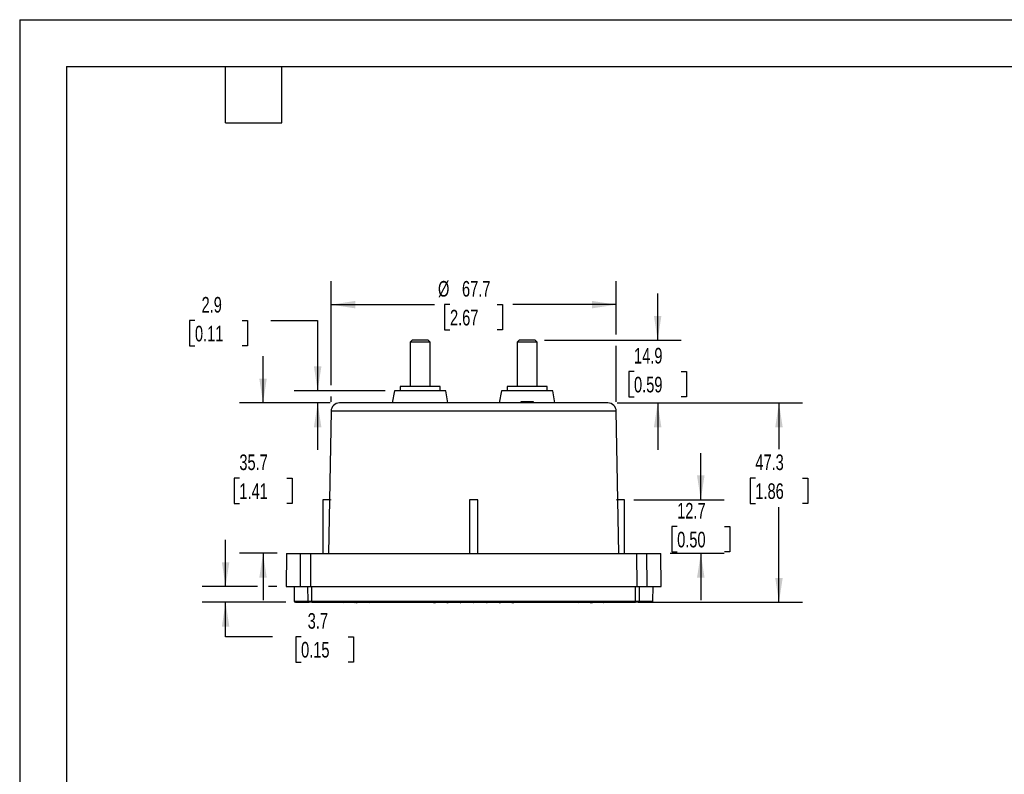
# Model space of a CAD drawing. Header units: millimetres. Extents: x 0 to 489, y 0 to 378.
# Tile 8 of 16: x 0 to 234, y 199 to 378. Entities that reach past the tile are written whole.
import ezdxf

# ---------------------------------------------------------------- set-up
doc = ezdxf.new("R2010")
doc.units = ezdxf.units.MM
doc.header["$LTSCALE"] = 1.75
doc.layers.add('DIMENSIONS', color=140, linetype='Continuous', lineweight=25)
doc.layers.add('TEXT', color=140, linetype='Continuous', lineweight=25)
doc.styles.add('SLDTEXTSTYLE0', font='TXT', dxfattribs={"width": 0.7})
doc.dimstyles.new('SLDDIMSTYLE2', dxfattribs={"dimtxt": 3.776514, "dimasz": 5.7785, "dimexe": 0, "dimexo": 0.0625, "dimgap": 0.944128, "dimtad": 0, "dimtih": 1, "dimtoh": 1, "dimrnd": 1e-09, "dimzin": 12, "dimdsep": 46, "dimtxsty": 'SLDTEXTSTYLE0', "dimsah": 1, "dimcen": 0.09, "dimadec": 0, "dimazin": 3, "dimtfac": 1, "dimtmove": 0, "dimatfit": 0, "dimfxl": 0, "dimfrac": 2, "dimtolj": 1, "dimtzin": 12, "dimarcsym": 0})
doc.dimstyles.new('SLDDIMSTYLE3', dxfattribs={"dimtxt": 3.776514, "dimasz": 5.7785, "dimexe": 0, "dimexo": 0.0625, "dimgap": 0.944128, "dimtad": 0, "dimtih": 1, "dimtoh": 1, "dimrnd": 1e-09, "dimzin": 12, "dimdsep": 46, "dimtxsty": 'SLDTEXTSTYLE0', "dimsah": 1, "dimcen": 0.09, "dimadec": 0, "dimazin": 3, "dimtfac": 1, "dimtofl": 0, "dimtmove": 0, "dimatfit": 3, "dimfxl": 0, "dimfrac": 2, "dimtolj": 1, "dimtzin": 12, "dimarcsym": 0})

# ---------------------------------------------------------------- blocks, each defined once
blk = doc.blocks.new('_D_4')
at = {"layer": 'DIMENSIONS'}
for p, q in [((151.52, 301.73), (151.52, 312.84)), ((124.64, 301.73), (157.08, 301.73)), ((145.91, 294.28), (144.64, 294.28)), ((144.64, 294.28), (144.64, 288.28)), ((157.13, 294.28), (158.4, 294.28)), ((158.4, 294.28), (158.4, 288.28)), ((144.64, 288.28), (145.91, 288.28)), ((158.4, 288.28), (157.13, 288.28)), ((141.91, 286.83), (157.08, 286.83)), ((151.52, 286.83), (151.52, 275.72))]:
    blk.add_line(p, q, dxfattribs=at)
for points in [[(151.52, 301.73), (152.41, 307.51), (150.63, 307.51)], [(151.52, 286.83), (150.63, 281.05), (152.41, 281.05)]]:
    blk.add_solid(points, dxfattribs=at)
at = {"layer": 'DIMENSIONS', "char_height": 3.704, "attachment_point": 1, "style": 'SLDTEXTSTYLE0'}
for s, insert in [('14.9', (145.91, 299.9)), ('0.59', (145.91, 293.05))]:
    blk.add_mtext(s, dxfattribs=dict(at, insert=insert))
blk = doc.blocks.new('_D_5')
at = {"layer": 'DIMENSIONS'}
for p, q in [((141.91, 286.83), (185.89, 286.83)), ((180.33, 286.83), (180.33, 275.83)), ((174.72, 268.98), (173.45, 268.98)), ((173.45, 268.98), (173.45, 262.98)), ((185.94, 268.98), (187.21, 268.98)), ((187.21, 268.98), (187.21, 262.98)), ((173.45, 262.98), (174.72, 262.98)), ((180.33, 239.53), (180.33, 262.13)), ((187.21, 262.98), (185.94, 262.98)), ((148.47, 239.53), (185.89, 239.53))]:
    blk.add_line(p, q, dxfattribs=at)
for points in [[(180.33, 286.83), (179.44, 281.05), (181.22, 281.05)], [(180.33, 239.53), (181.22, 245.31), (179.44, 245.31)]]:
    blk.add_solid(points, dxfattribs=at)
at = {"layer": 'DIMENSIONS', "char_height": 3.704, "attachment_point": 1, "style": 'SLDTEXTSTYLE0'}
for s, insert in [('47.3', (174.72, 274.6)), ('1.86', (174.72, 267.75))]:
    blk.add_mtext(s, dxfattribs=dict(at, insert=insert))
blk = doc.blocks.new('_D_6')
at = {"layer": 'DIMENSIONS'}
for p, q in [((48.9, 243.23), (48.9, 254.34)), ((56.46, 243.23), (43.35, 243.23)), ((61.07, 243.23), (59.13, 243.23)), ((63.25, 239.53), (43.35, 239.53)), ((48.9, 231.32), (48.9, 239.53)), ((60.02, 231.32), (48.9, 231.32)), ((66.83, 231.32), (65.56, 231.32)), ((65.56, 231.32), (65.56, 225.32)), ((78.05, 231.32), (79.32, 231.32)), ((79.32, 231.32), (79.32, 225.32)), ((65.56, 225.32), (66.83, 225.32)), ((79.32, 225.32), (78.05, 225.32))]:
    blk.add_line(p, q, dxfattribs=at)
for points in [[(48.9, 243.23), (49.79, 249.01), (48.02, 249.01)], [(48.9, 239.53), (48.02, 233.75), (49.79, 233.75)]]:
    blk.add_solid(points, dxfattribs=at)
at = {"layer": 'DIMENSIONS', "char_height": 3.704, "attachment_point": 1, "style": 'SLDTEXTSTYLE0'}
for s, insert in [('3.7', (68.4, 236.94)), ('0.15', (66.83, 230.09))]:
    blk.add_mtext(s, dxfattribs=dict(at, insert=insert))
blk = doc.blocks.new('_D_7')
at = {"layer": 'DIMENSIONS'}
for p, q in [((57.8, 286.83), (57.8, 297.94)), ((73.72, 286.83), (52.24, 286.83)), ((52.18, 268.98), (50.92, 268.98)), ((50.92, 268.98), (50.92, 262.98)), ((63.41, 268.98), (64.68, 268.98)), ((64.68, 268.98), (64.68, 262.98)), ((50.92, 262.98), (52.18, 262.98)), ((64.68, 262.98), (63.41, 262.98)), ((61.14, 251.13), (52.24, 251.13)), ((57.8, 251.13), (57.8, 240.02))]:
    blk.add_line(p, q, dxfattribs=at)
for points in [[(57.8, 286.83), (58.68, 292.61), (56.91, 292.61)], [(57.8, 251.13), (56.91, 245.35), (58.68, 245.35)]]:
    blk.add_solid(points, dxfattribs=at)
at = {"layer": 'DIMENSIONS', "char_height": 3.704, "attachment_point": 1, "style": 'SLDTEXTSTYLE0'}
for s, insert in [('35.7', (52.18, 274.6)), ('1.41', (52.18, 267.75))]:
    blk.add_mtext(s, dxfattribs=dict(at, insert=insert))
blk = doc.blocks.new('_D_8')
at = {"layer": 'DIMENSIONS'}
for p, q in [((41.63, 306.38), (40.36, 306.38)), ((40.36, 306.38), (40.36, 300.38)), ((52.85, 306.38), (54.12, 306.38)), ((54.12, 306.38), (54.12, 300.38)), ((59.66, 306.38), (70.77, 306.38)), ((70.77, 306.38), (70.77, 289.73)), ((40.36, 300.38), (41.63, 300.38)), ((54.12, 300.38), (52.85, 300.38)), ((86.79, 289.73), (65.22, 289.73)), ((73.72, 286.83), (65.22, 286.83)), ((70.77, 286.83), (70.77, 275.72))]:
    blk.add_line(p, q, dxfattribs=at)
for points in [[(70.77, 289.73), (71.66, 295.51), (69.88, 295.51)], [(70.77, 286.83), (69.88, 281.05), (71.66, 281.05)]]:
    blk.add_solid(points, dxfattribs=at)
at = {"layer": 'DIMENSIONS', "char_height": 3.704, "attachment_point": 1, "style": 'SLDTEXTSTYLE0'}
for s, insert in [('2.9', (43.2, 312)), ('0.11', (41.63, 305.16))]:
    blk.add_mtext(s, dxfattribs=dict(at, insert=insert))
blk = doc.blocks.new('_D_9')
at = {"layer": 'DIMENSIONS'}
for p, q in [((73.94, 291.06), (73.94, 315.73)), ((141.69, 303.06), (141.69, 315.73)), ((73.94, 310.17), (98.51, 310.17)), ((102.2, 310.17), (100.93, 310.17)), ((100.93, 310.17), (100.93, 304.17)), ((113.42, 310.17), (114.69, 310.17)), ((114.69, 310.17), (114.69, 304.17)), ((141.69, 310.17), (117.12, 310.17)), ((100.93, 304.17), (102.2, 304.17)), ((114.69, 304.17), (113.42, 304.17)), ((141.69, 287.09), (141.69, 300.4)), ((73.94, 287.09), (73.94, 288.4))]:
    blk.add_line(p, q, dxfattribs=at)
for points in [[(73.94, 310.17), (79.72, 309.29), (79.72, 311.06)], [(141.69, 310.17), (135.91, 311.06), (135.91, 309.29)]]:
    blk.add_solid(points, dxfattribs=at)
at = {"layer": 'DIMENSIONS', "char_height": 3.704, "attachment_point": 1, "style": 'SLDTEXTSTYLE0'}
for s, insert in [('%%c', (99.35, 315.79)), ('67.7', (105.05, 315.79)), ('2.67', (102.2, 308.95))]:
    blk.add_mtext(s, dxfattribs=dict(at, insert=insert))
blk = doc.blocks.new('_D_10')
at = {"layer": 'DIMENSIONS'}
for p, q in [((161.76, 263.83), (161.76, 274.94)), ((145.85, 263.83), (167.31, 263.83)), ((156.15, 257.48), (154.88, 257.48)), ((154.88, 257.48), (154.88, 251.48)), ((167.37, 257.48), (168.64, 257.48)), ((168.64, 257.48), (168.64, 251.48)), ((154.49, 251.13), (167.31, 251.13)), ((154.88, 251.48), (156.15, 251.48)), ((161.76, 251.13), (161.76, 240.02)), ((168.64, 251.48), (167.37, 251.48))]:
    blk.add_line(p, q, dxfattribs=at)
for points in [[(161.76, 263.83), (162.65, 269.61), (160.87, 269.61)], [(161.76, 251.13), (160.87, 245.35), (162.65, 245.35)]]:
    blk.add_solid(points, dxfattribs=at)
at = {"layer": 'DIMENSIONS', "char_height": 3.704, "attachment_point": 1, "style": 'SLDTEXTSTYLE0'}
for s, insert in [('12.7', (156.15, 263.1)), ('0.50', (156.15, 256.25))]:
    blk.add_mtext(s, dxfattribs=dict(at, insert=insert))

msp = doc.modelspace()

# ---------------------------------------------------------------- linework, layer by layer
at = {"color": 7, "linetype": 'Continuous'}
for q in [(0.004, 0.005), (488.954, 377.83)]:
    msp.add_line((0.004, 377.83), q, dxfattribs=at)
for p, q in [((93.214, 301.729), (92.714, 301.229)), ((97.014, 301.729), (93.214, 301.729)), ((97.514, 301.229), (97.014, 301.729)), ((118.614, 301.729), (118.114, 301.229)), ((122.414, 301.729), (118.614, 301.729)), ((122.914, 301.229), (122.414, 301.729)), ((92.714, 301.229), (92.714, 290.729)), ((97.514, 301.229), (92.714, 301.229)), ((97.514, 290.729), (97.514, 301.229)), ((118.114, 301.229), (118.114, 290.729)), ((122.914, 301.229), (118.114, 301.229)), ((122.914, 290.729), (122.914, 301.229)), ((90.364, 290.729), (90.364, 289.729)), ((99.864, 290.729), (90.364, 290.729)), ((99.864, 289.729), (99.864, 290.729)), ((115.764, 290.729), (115.764, 289.729)), ((125.264, 290.729), (115.764, 290.729)), ((125.264, 289.729), (125.264, 290.729)), ((89.014, 289.729), (88.502, 286.829)), ((101.214, 289.729), (89.014, 289.729)), ((101.725, 286.829), (101.214, 289.729)), ((114.414, 289.729), (113.902, 286.829)), ((126.614, 289.729), (114.414, 289.729)), ((127.125, 286.829), (126.614, 289.729)), ((139.687, 286.829), (75.94, 286.829)), ((119.014, 287.129), (119.014, 286.829)), ((120.264, 287.129), (119.014, 287.129)), ((120.264, 287.129), (120.264, 286.829)), ((120.764, 287.129), (120.264, 287.129)), ((120.764, 287.129), (120.764, 286.829)), ((122.014, 287.129), (120.764, 287.129)), ((122.014, 286.829), (122.014, 287.129)), ((73.941, 284.864), (73.352, 251.129)), ((141.686, 284.864), (73.941, 284.864)), ((142.275, 251.129), (141.686, 284.864)), ((71.999, 263.829), (71.999, 251.129)), ((73.574, 263.829), (71.999, 263.829)), ((106.814, 263.829), (106.814, 251.129)), ((108.814, 263.829), (106.814, 263.829)), ((108.814, 251.129), (108.814, 263.829)), ((143.628, 263.829), (142.053, 263.829)), ((143.628, 251.129), (143.628, 263.829)), ((63.364, 251.129), (63.295, 243.229)), ((63.364, 251.129), (66.645, 251.129)), ((66.645, 251.129), (66.578, 243.229)), ((66.645, 251.129), (69.098, 251.129)), ((69.098, 251.129), (69.086, 243.229)), ((69.098, 251.129), (146.529, 251.129)), ((146.529, 251.129), (146.541, 243.229)), ((146.529, 251.129), (148.982, 251.129)), ((149.05, 243.229), (148.982, 251.129)), ((148.982, 251.129), (152.264, 251.129)), ((152.332, 243.229), (152.264, 251.129)), ((63.295, 243.229), (66.578, 243.229)), ((65.197, 243.229), (65.227, 239.777)), ((66.578, 243.229), (69.086, 243.229)), ((68.494, 239.777), (68.464, 243.229)), ((69.086, 243.229), (146.541, 243.229)), ((69.336, 243.229), (69.341, 239.777)), ((146.286, 239.777), (146.291, 243.229)), ((146.541, 243.229), (149.05, 243.229)), ((147.163, 243.229), (147.133, 239.777)), ((149.05, 243.229), (152.332, 243.229)), ((150.4, 239.777), (150.43, 243.229)), ((65.227, 239.777), (68.494, 239.777)), ((65.518, 239.529), (68.741, 239.529)), ((68.494, 239.777), (69.341, 239.777)), ((69.383, 239.529), (68.741, 239.529)), ((69.341, 239.777), (146.286, 239.777)), ((69.383, 239.529), (146.244, 239.529)), ((76.83, 239.529), (76.903, 239.447)), ((77.314, 239.529), (76.903, 239.447)), ((76.903, 239.447), (76.941, 239.454)), ((76.941, 239.454), (77.006, 239.529)), ((76.941, 239.454), (77.314, 239.529)), ((79.595, 239.492), (79.414, 239.529)), ((79.563, 239.529), (79.595, 239.492)), ((79.595, 239.492), (79.691, 239.473)), ((79.691, 239.473), (79.739, 239.529)), ((79.914, 239.429), (79.691, 239.473)), ((80.156, 239.477), (79.914, 239.429)), ((79.914, 239.429), (80.156, 239.477)), ((80.11, 239.529), (80.156, 239.477)), ((80.414, 239.529), (80.156, 239.477)), ((80.156, 239.477), (80.259, 239.498)), ((80.259, 239.498), (80.414, 239.529)), ((83.014, 239.429), (82.514, 239.529)), ((83.514, 239.529), (83.014, 239.429)), ((83.014, 239.429), (83.514, 239.529)), ((86.114, 239.429), (85.614, 239.529)), ((86.614, 239.529), (86.114, 239.429)), ((86.614, 239.529), (86.114, 239.429)), ((89.214, 239.429), (88.714, 239.529)), ((89.714, 239.529), (89.214, 239.429)), ((89.714, 239.529), (89.214, 239.429)), ((92.314, 239.429), (91.814, 239.529)), ((92.814, 239.529), (92.314, 239.429)), ((92.814, 239.529), (92.314, 239.429)), ((95.414, 239.429), (94.998, 239.512)), ((95.786, 239.503), (95.414, 239.429)), ((95.786, 239.503), (95.414, 239.429)), ((95.786, 239.503), (95.914, 239.529)), ((95.786, 239.503), (95.914, 239.529)), ((98.014, 239.529), (98.259, 239.48)), ((98.514, 239.429), (98.259, 239.48)), ((98.748, 239.476), (98.514, 239.429)), ((98.748, 239.476), (98.514, 239.429)), ((99.014, 239.529), (98.748, 239.476)), ((98.748, 239.476), (99.014, 239.529)), ((101.114, 239.529), (101.471, 239.457)), ((101.614, 239.429), (101.471, 239.457)), ((101.749, 239.456), (101.614, 239.429)), ((101.749, 239.456), (101.614, 239.429)), ((102.114, 239.529), (101.749, 239.456)), ((101.749, 239.456), (102.114, 239.529)), ((104.214, 239.529), (104.637, 239.444)), ((104.714, 239.429), (104.637, 239.444)), ((104.788, 239.444), (104.714, 239.429)), ((104.788, 239.444), (104.714, 239.429)), ((105.214, 239.529), (104.788, 239.444)), ((104.788, 239.444), (105.214, 239.529)), ((107.314, 239.529), (107.759, 239.44)), ((107.814, 239.429), (107.759, 239.44)), ((107.868, 239.44), (107.814, 239.429)), ((107.868, 239.44), (107.814, 239.429)), ((107.868, 239.44), (108.314, 239.529)), ((107.868, 239.44), (108.314, 239.529)), ((110.417, 239.528), (110.839, 239.444)), ((110.914, 239.429), (110.839, 239.444)), ((110.99, 239.444), (110.914, 239.429)), ((110.99, 239.444), (110.914, 239.429)), ((111.414, 239.529), (110.99, 239.444)), ((110.99, 239.444), (111.414, 239.529)), ((113.514, 239.529), (113.879, 239.456)), ((114.014, 239.429), (113.879, 239.456)), ((114.156, 239.457), (114.014, 239.429)), ((114.156, 239.457), (114.014, 239.429)), ((114.514, 239.529), (114.156, 239.457)), ((114.156, 239.457), (114.514, 239.529)), ((116.614, 239.529), (116.879, 239.476)), ((117.114, 239.429), (116.879, 239.476)), ((117.368, 239.48), (117.114, 239.429)), ((117.368, 239.48), (117.114, 239.429)), ((117.614, 239.529), (117.368, 239.48)), ((117.368, 239.48), (117.614, 239.529)), ((119.714, 239.529), (119.841, 239.503)), ((120.214, 239.429), (119.841, 239.503)), ((120.629, 239.512), (120.214, 239.429)), ((120.629, 239.512), (120.214, 239.429)), ((120.629, 239.512), (120.714, 239.529)), ((123.314, 239.429), (122.814, 239.529)), ((123.814, 239.529), (123.314, 239.429)), ((123.814, 239.529), (123.314, 239.429)), ((126.414, 239.429), (125.914, 239.529)), ((126.914, 239.529), (126.414, 239.429)), ((126.914, 239.529), (126.414, 239.429)), ((129.514, 239.429), (129.014, 239.529)), ((130.014, 239.529), (129.514, 239.429)), ((130.014, 239.529), (129.514, 239.429)), ((132.114, 239.529), (132.614, 239.429)), ((132.614, 239.429), (133.114, 239.529)), ((132.614, 239.429), (133.114, 239.529)), ((135.214, 239.529), (135.368, 239.498)), ((135.368, 239.498), (135.471, 239.477)), ((135.471, 239.477), (135.517, 239.529)), ((135.471, 239.477), (135.714, 239.429)), ((135.714, 239.429), (136.032, 239.492)), ((135.936, 239.473), (135.714, 239.429)), ((135.888, 239.529), (135.936, 239.473)), ((135.936, 239.473), (136.032, 239.492)), ((136.032, 239.492), (136.064, 239.529)), ((136.214, 239.529), (136.032, 239.492)), ((136.032, 239.492), (136.214, 239.529)), ((138.314, 239.529), (138.686, 239.454)), ((138.621, 239.529), (138.686, 239.454)), ((138.686, 239.454), (138.724, 239.447)), ((138.724, 239.447), (138.797, 239.529)), ((146.887, 239.529), (146.244, 239.529)), ((146.286, 239.777), (147.133, 239.777)), ((146.887, 239.529), (150.115, 239.529)), ((147.133, 239.777), (150.4, 239.777))]:
    msp.add_line(p, q)
at = {"color": 179, "linetype": 'Continuous', "lineweight": 18}
for p, q in [((73.999, 263.829), (71.999, 263.829)), ((143.628, 263.829), (141.628, 263.829))]:
    msp.add_line(p, q, dxfattribs=at)
for centre, radius, start, end in [((75.94, 284.829), 2, 90, 179), ((139.687, 284.829), 2, 1, 90), ((65.477, 239.779), 0.25, 180.5, 270), ((68.742, 239.777), 0.248, 180.08491, 269.58859), ((69.739, 239.717), 0.402, 171.45759, 207.85135), ((145.888, 239.717), 0.402, 332.14865, 8.54241), ((146.885, 239.777), 0.248, 270.41141, 359.91509), ((150.15, 239.779), 0.25, 270, 359.5)]:
    msp.add_arc(centre, radius, start, end)
for start_param, end_param in [(4.6560258, 4.6594937), (4.6703757, 4.6725303), (4.6845049, 4.6857257), (4.6984262, 4.6990883), (4.7121509, 4.7126271), (4.7256897, 4.7263518), (4.7390523, 4.740273), (4.7522477, 4.7544023), (4.7652843, 4.7687522)]:
    msp.add_ellipse((107.814, 284.938), major_axis=(227.492, 0), ratio=0.2000003, start_param=start_param, end_param=end_param)
at = {"layer": 'TEXT'}
for p, q in [((11.112, 366.712), (477.837, 366.712)), ((11.112, 366.712), (11.112, 11.112)), ((48.895, 353.377), (48.895, 366.712)), ((62.23, 353.377), (62.23, 366.712)), ((48.895, 353.377), (62.23, 353.377))]:
    msp.add_line(p, q, dxfattribs=at)

# ---------------------------------------------------------------- dimensions: what is measured, and where the dimension line sits
at = {"layer": 'DIMENSIONS'}
dim = msp.add_linear_dim(base=(141.6863, 310.1745), p1=(73.9408, 284.8637), p2=(141.6863, 284.8637), text='%%c<>', dimstyle='SLDDIMSTYLE3', dxfattribs=at)
dim.commit()
dim.dimension.update_dxf_attribs({"geometry": '_D_9', "text_midpoint": (107.8136, 310.1745), "dimtype": 160})
for base, p1, p2, dimstyle, picture, middle in [((70.772, 289.729), (75.94, 286.829), (89.014, 289.729), 'SLDDIMSTYLE2', '_D_8', (70.772, 306.384)), ((151.524, 301.729), (139.687, 286.829), (122.414, 301.729), 'SLDDIMSTYLE2', '_D_4', (151.524, 294.279)), ((57.796, 251.129), (75.94, 286.829), (63.364, 251.129), 'SLDDIMSTYLE2', '_D_7', (57.796, 268.979)), ((180.332, 239.529), (139.687, 286.829), (146.244, 239.529), 'SLDDIMSTYLE3', '_D_5', (180.332, 268.979)), ((161.756, 263.829), (152.264, 251.129), (143.628, 263.829), 'SLDDIMSTYLE2', '_D_10', (161.756, 257.479)), ((48.905, 243.229), (65.477, 239.529), (63.295, 243.229), 'SLDDIMSTYLE2', '_D_6', (48.905, 231.322))]:
    dim = msp.add_linear_dim(base=base, p1=p1, p2=p2, angle=90, dimstyle=dimstyle, dxfattribs=at)
    dim.commit()
    dim.dimension.update_dxf_attribs({"geometry": picture, "text_midpoint": middle, "dimtype": 160})

doc.saveas('drawing.dxf')
